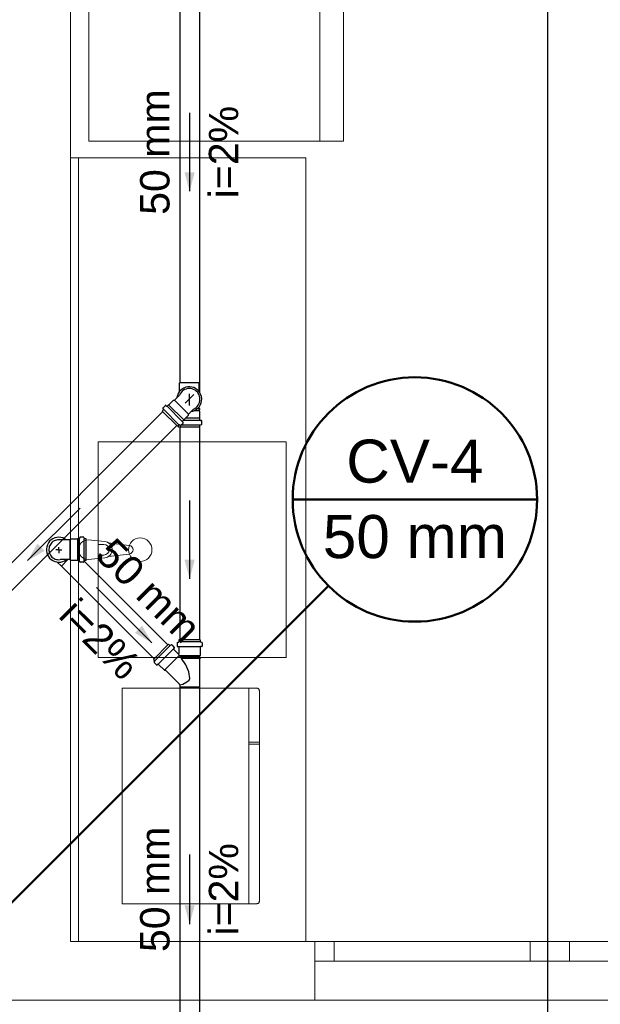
# Model space of a CAD drawing. Header units: millimetres. Extents: x -27714 to -5776, y 5810 to 9208.
# Tile 107 of 256: x -25289.28 to -25286.31, y 7014.32 to 7019.35. Entities that reach past the tile are written whole.
import ezdxf

# ---------------------------------------------------------------- set-up
doc = ezdxf.new("R2010")
doc.units = ezdxf.units.MM
for name, color, linetype, lineweight in [('CV-Condutos', 1, 'Continuous', 13), ('CV-Indicação coluna', 5, 'Continuous', 50), ('DI-Detalhes', 1, 'Continuous', 30), ('TQ-Condutos', 3, 'Continuous', 30), ('TQ-Textos conduto', 7, 'Continuous', 25)]:
    doc.layers.add(name, color=color, linetype=linetype, lineweight=lineweight)
for name, color, linetype in [('CV-Sentido conduto', 9, 'Continuous'), ('HIDRO', 5, 'Continuous'), ('Simbolos', 5, 'Continuous'), ('Simbolos_int', 2, 'Continuous'), ('TEXTO', 7, 'Continuous'), ('TEXTO @ 200', 7, 'Continuous'), ('TEXTO @ 5', 7, 'Continuous'), ('TQ-Sentido conduto', 9, 'Continuous')]:
    doc.layers.add(name, color=color, linetype=linetype)
doc.styles.add('5', font='arial.ttf', dxfattribs={"height": 5})
doc.styles.add('Arial', font='arial.ttf')

# ---------------------------------------------------------------- blocks, each defined once
blk = doc.blocks.new('*U148')
at = {"layer": 'TEXTO @ 5', "style": '5'}
blk.add_text('PLANTA TÉRREO ESGOTO', height=25, dxfattribs=at).set_placement((-25306.5283, 7017.4676))
blk = doc.blocks.new('SIMBOLO NOMENCLATURA')
at = {"linetype": 'Continuous'}
blk.add_circle((-30, 0), 30, dxfattribs=at)
blk = doc.blocks.new('*U155')
at = {"layer": 'TEXTO @ 200', "linetype": 'Continuous', "xscale": 40, "yscale": 40, "zscale": 40}
blk.add_blockref('SIMBOLO NOMENCLATURA', (-23654.5269, 7584.9791), dxfattribs=at)
blk = doc.blocks.new('*U159')
at = {"layer": 'TEXTO @ 200', "linetype": 'Continuous', "xscale": 40, "yscale": 40, "zscale": 40}
blk.add_blockref('SIMBOLO NOMENCLATURA', (-23783.0676, 7189.4887), dxfattribs=at)

msp = doc.modelspace()

# ---------------------------------------------------------------- hatches: boundary and pattern name
at = {"layer": 'CV-Sentido conduto', "linetype": 'Continuous'}
msp.add_hatch(color=256, dxfattribs=at).paths.add_polyline_path([(-25289.2357, 7016.587), (-25289.1491, 7016.637), (-25289.1857, 7016.6736)])
at = {"layer": 'TQ-Sentido conduto', "linetype": 'Continuous'}
for points in [[(-25288.4092, 7018.4724), (-25288.3833, 7018.569), (-25288.4351, 7018.569)], [(-25288.4092, 7016.4946), (-25288.3833, 7016.5912), (-25288.4351, 7016.5912)], [(-25288.6013, 7016.1678), (-25288.6513, 7016.2544), (-25288.6879, 7016.2178)], [(-25288.4092, 7014.7314), (-25288.3833, 7014.828), (-25288.4351, 7014.828)]]:
    msp.add_hatch(color=256, dxfattribs=at).paths.add_polyline_path(points)

# ---------------------------------------------------------------- linework, layer by layer
at = {"color": 7, "linetype": 'Continuous', "lineweight": 0}
for p, q in [((-25288.924, 7020.0876), (-25288.924, 7018.7276)), ((-25287.744, 7018.7276), (-25287.744, 7020.0876)), ((-25287.624, 7018.7276), (-25287.624, 7020.0876)), ((-25288.924, 7018.7276), (-25287.624, 7018.7276)), ((-25289.0163, 7014.6428), (-25289.0163, 7018.6428)), ((-25287.8163, 7018.6428), (-25289.0163, 7018.6428)), ((-25288.9763, 7014.6428), (-25288.9763, 7018.6428)), ((-25287.8163, 7014.6428), (-25287.8163, 7018.6428)), ((-25288.0661, 7015.9359), (-25288.7533, 7015.9359)), ((-25288.7533, 7015.9359), (-25288.7533, 7014.8359)), ((-25288.7533, 7015.9359), (-25288.0661, 7015.9359)), ((-25288.7533, 7015.9359), (-25288.7533, 7014.8359)), ((-25288.1068, 7015.9359), (-25288.1068, 7014.8359)), ((-25288.0639, 7015.9357), (-25288.0661, 7015.9359)), ((-25288.0661, 7015.9359), (-25288.0632, 7015.9356)), ((-25288.0617, 7015.9351), (-25288.0639, 7015.9357)), ((-25288.0632, 7015.9356), (-25288.0605, 7015.9346)), ((-25288.0597, 7015.9341), (-25288.0617, 7015.9351)), ((-25288.0605, 7015.9346), (-25288.0581, 7015.9329)), ((-25288.0578, 7015.9327), (-25288.0597, 7015.9341)), ((-25288.0581, 7015.9329), (-25288.0561, 7015.9308)), ((-25288.0563, 7015.931), (-25288.0578, 7015.9327)), ((-25288.055, 7015.9291), (-25288.0563, 7015.931)), ((-25288.0561, 7015.9308), (-25288.0545, 7015.9282)), ((-25288.054, 7015.9269), (-25288.055, 7015.9291)), ((-25288.0545, 7015.9282), (-25288.0536, 7015.9253)), ((-25288.0535, 7015.9246), (-25288.054, 7015.9269)), ((-25288.0536, 7015.9253), (-25288.0533, 7015.9222)), ((-25288.0533, 7015.9222), (-25288.0535, 7015.9246)), ((-25288.0533, 7014.8496), (-25288.0533, 7015.9222)), ((-25288.0533, 7015.9222), (-25288.0533, 7015.6601)), ((-25288.0533, 7015.6601), (-25288.1068, 7015.6601)), ((-25288.0533, 7015.651), (-25288.1068, 7015.651)), ((-25288.0533, 7015.651), (-25288.0533, 7014.8496)), ((-25288.0545, 7014.8437), (-25288.0536, 7014.8465)), ((-25288.054, 7014.8449), (-25288.0535, 7014.8472)), ((-25288.0536, 7014.8465), (-25288.0533, 7014.8496)), ((-25288.0535, 7014.8472), (-25288.0533, 7014.8496)), ((-25288.7533, 7014.8359), (-25288.0661, 7014.8359)), ((-25288.7533, 7014.8359), (-25288.0661, 7014.8359)), ((-25288.0661, 7014.8359), (-25288.0632, 7014.8363)), ((-25288.0661, 7014.8359), (-25288.0639, 7014.8361)), ((-25288.0639, 7014.8361), (-25288.0617, 7014.8367)), ((-25288.0632, 7014.8363), (-25288.0605, 7014.8373)), ((-25288.0617, 7014.8367), (-25288.0597, 7014.8377)), ((-25288.0605, 7014.8373), (-25288.0581, 7014.8389)), ((-25288.0597, 7014.8377), (-25288.0578, 7014.8391)), ((-25288.0581, 7014.8389), (-25288.0561, 7014.8411)), ((-25288.0578, 7014.8391), (-25288.0563, 7014.8408)), ((-25288.0563, 7014.8408), (-25288.055, 7014.8428)), ((-25288.0561, 7014.8411), (-25288.0545, 7014.8437)), ((-25288.055, 7014.8428), (-25288.054, 7014.8449)), ((-25287.8163, 7014.6428), (-25289.0163, 7014.6428)), ((-25287.771, 7014.6428), (-25287.771, 7014.3428)), ((-25287.771, 7014.6428), (-25281.771, 7014.6428)), ((-25287.771, 7014.6428), (-25287.771, 7014.3428)), ((-25287.671, 7014.6428), (-25287.671, 7014.5428)), ((-25286.671, 7014.5428), (-25286.671, 7014.6428)), ((-25286.471, 7014.6428), (-25286.471, 7014.5428)), ((-25281.771, 7014.5428), (-25287.771, 7014.5428)), ((-25287.771, 7014.3428), (-25281.771, 7014.3428))]:
    msp.add_line(p, q, dxfattribs=at)
at = {"color": 83, "linetype": 'Continuous', "lineweight": 0}
msp.add_lwpolyline([(-25289.0163, 7023.4928), (-25289.0163, 7014.6428), (-25280.8163, 7014.6428), (-25280.8163, 7023.4928)], close=True, dxfattribs=at)
at = {"color": 7, "linetype": 'Continuous', "lineweight": 0}
for points in [[(-25289.0163, 7014.6428), (-25289.0163, 7021.6029)], [(-25287.771, 7014.6428), (-25289.0163, 7014.6428)], [(-25289.6131, 7014.3428), (-25287.771, 7014.3428)]]:
    msp.add_lwpolyline(points, dxfattribs=at)
at = {"layer": 'CV-Condutos'}
for p, q in [((-25288.5457, 7017.3476), (-25289.758, 7016.1353)), ((-25288.475, 7017.2769), (-25289.6873, 7016.0646))]:
    msp.add_line(p, q, dxfattribs=at)
at = {"layer": 'CV-Indicação coluna'}
for p, q in [((-25287.8834, 7016.8992), (-25286.6362, 7016.8992)), ((-25287.7008, 7016.4583), (-25289.3713, 7014.7878))]:
    msp.add_line(p, q, dxfattribs=at)
msp.add_circle((-25287.2598, 7016.8992), 0.6236, dxfattribs=at)
at = {"layer": 'CV-Sentido conduto'}
msp.add_lwpolyline([(-25288.9677, 7016.8549), (-25289.2357, 7016.587)], dxfattribs=at)
at = {"layer": 'DI-Detalhes'}
msp.add_lwpolyline([(-25286.584, 7012.6882), (-25296.7762, 7012.6882), (-25296.7762, 7021.3831), (-25286.584, 7021.3831), (-25286.584, 7012.6882)], dxfattribs=at)
at = {"layer": 'HIDRO', "linetype": 'Continuous', "lineweight": 0}
for p, q in [((-25287.9163, 7017.1928), (-25288.8763, 7017.1928)), ((-25288.8763, 7017.1928), (-25288.8763, 7016.0928)), ((-25287.9163, 7016.0928), (-25287.9163, 7017.1928)), ((-25288.8424, 7016.6848), (-25288.9263, 7016.6928)), ((-25288.8765, 7016.67), (-25288.8467, 7016.67)), ((-25288.8765, 7016.6156), (-25288.8765, 7016.67)), ((-25288.7175, 7016.665), (-25288.8233, 7016.6782)), ((-25288.8467, 7016.6156), (-25288.8765, 7016.6156)), ((-25288.8233, 7016.6073), (-25288.7175, 7016.6206)), ((-25288.9263, 7016.5928), (-25288.8424, 7016.6008)), ((-25288.8763, 7016.0928), (-25287.9163, 7016.0928))]:
    msp.add_line(p, q, dxfattribs=at)
msp.add_circle((-25288.6613, 7016.6428), 0.06, dxfattribs=at)
for centre, radius, start, end in [((-25288.9263, 7016.6428), 0.05, 90, 270), ((-25288.8467, 7016.6428), 0.0272, 270, 90), ((-25288.8462, 7016.6428), 0.0422, 275.1696, 84.8304), ((-25288.7203, 7016.6428), 0.0224, 277.1389, 82.8611)]:
    msp.add_arc(centre, radius, start, end, dxfattribs=at)
at = {"layer": 'Simbolos'}
for p, q in [((-25288.4616, 7017.4493), (-25288.4616, 7017.4947)), ((-25288.3602, 7017.4493), (-25288.3602, 7017.4947)), ((-25288.487, 7017.4065), (-25288.4613, 7017.4322)), ((-25288.5452, 7017.3644), (-25288.5421, 7017.3591)), ((-25288.5449, 7017.3668), (-25288.5325, 7017.3792)), ((-25288.5298, 7017.3794), (-25288.5258, 7017.376)), ((-25288.5231, 7017.3761), (-25288.5164, 7017.3827)), ((-25288.5164, 7017.3827), (-25288.5159, 7017.3827)), ((-25288.5159, 7017.3827), (-25288.4921, 7017.4065)), ((-25288.4921, 7017.4065), (-25288.487, 7017.4065)), ((-25288.4153, 7017.3348), (-25288.3896, 7017.3605)), ((-25288.3602, 7017.3518), (-25288.3602, 7017.3725)), ((-25288.3602, 7017.3634), (-25288.3572, 7017.3631)), ((-25288.3572, 7017.3572), (-25288.3572, 7017.3631)), ((-25288.5486, 7017.3505), (-25288.5425, 7017.3567)), ((-25288.4713, 7017.2732), (-25288.5486, 7017.3505)), ((-25288.4391, 7017.3059), (-25288.4153, 7017.3297)), ((-25288.4153, 7017.3297), (-25288.4153, 7017.3348)), ((-25288.3602, 7017.357), (-25288.3572, 7017.3572)), ((-25288.3566, 7017.3482), (-25288.3602, 7017.3518)), ((-25288.3566, 7017.3146), (-25288.3566, 7017.3482)), ((-25288.3562, 7017.3142), (-25288.3566, 7017.3146)), ((-25288.3562, 7017.3048), (-25288.3562, 7017.3142)), ((-25288.4713, 7017.2732), (-25288.4651, 7017.2793)), ((-25288.4656, 7017.2687), (-25288.4656, 7017.2774)), ((-25288.3562, 7017.2687), (-25288.4656, 7017.2687)), ((-25288.4574, 7017.2766), (-25288.4627, 7017.2797)), ((-25288.455, 7017.2769), (-25288.4426, 7017.2893)), ((-25288.4424, 7017.292), (-25288.4458, 7017.296)), ((-25288.4457, 7017.2987), (-25288.4391, 7017.3054)), ((-25288.4391, 7017.3054), (-25288.4391, 7017.3059)), ((-25288.3562, 7017.2687), (-25288.3562, 7017.2774)), ((-25288.3488, 7017.2809), (-25288.3548, 7017.2793)), ((-25288.3492, 7017.3023), (-25288.3544, 7017.3028)), ((-25288.3473, 7017.2828), (-25288.3473, 7017.3003)), ((-25288.9504, 7016.7064), (-25288.968, 7016.7064)), ((-25288.9485, 7016.7049), (-25288.9469, 7016.699)), ((-25289.0194, 7016.6935), (-25289.0699, 7016.6935)), ((-25289.0158, 7016.6971), (-25289.0194, 7016.6935)), ((-25288.9822, 7016.6971), (-25289.0158, 7016.6971)), ((-25288.9818, 7016.6975), (-25288.9822, 7016.6971)), ((-25288.9724, 7016.6975), (-25288.9818, 7016.6975)), ((-25288.97, 7016.7046), (-25288.9704, 7016.6993)), ((-25288.9363, 7016.6975), (-25288.945, 7016.6975)), ((-25288.9363, 7016.5881), (-25288.9363, 7016.6975)), ((-25289.085, 7016.5798), (-25289.0636, 7016.5584)), ((-25289.0194, 7016.5921), (-25289.0699, 7016.5921)), ((-25289.0158, 7016.5885), (-25289.0194, 7016.5921)), ((-25288.9822, 7016.5885), (-25289.0158, 7016.5885)), ((-25288.9818, 7016.5881), (-25288.9822, 7016.5885)), ((-25288.9724, 7016.5881), (-25288.9818, 7016.5881)), ((-25288.97, 7016.581), (-25288.9704, 7016.5863)), ((-25288.9504, 7016.5792), (-25288.968, 7016.5792)), ((-25288.9485, 7016.5807), (-25288.9469, 7016.5866)), ((-25288.9363, 7016.5881), (-25288.945, 7016.5881)), ((-25288.5162, 7016.1605), (-25288.5935, 7016.0831)), ((-25288.5162, 7016.1605), (-25288.51, 7016.1543)), ((-25288.5023, 7016.1571), (-25288.5076, 7016.154)), ((-25288.4999, 7016.1568), (-25288.4875, 7016.1444)), ((-25288.4728, 7016.168), (-25288.4728, 7016.1505)), ((-25288.4713, 7016.1699), (-25288.4654, 7016.1715)), ((-25288.3545, 7016.1821), (-25288.4639, 7016.1821)), ((-25288.4639, 7016.1821), (-25288.4639, 7016.1734)), ((-25288.3545, 7016.1821), (-25288.3545, 7016.1734)), ((-25288.3471, 7016.1699), (-25288.353, 7016.1715)), ((-25288.3456, 7016.168), (-25288.3456, 7016.1505)), ((-25288.4873, 7016.1417), (-25288.4907, 7016.1376)), ((-25288.4906, 7016.1349), (-25288.4669, 7016.1112)), ((-25288.471, 7016.1485), (-25288.4657, 7016.148)), ((-25288.4639, 7016.146), (-25288.4639, 7016.1367)), ((-25288.4639, 7016.1367), (-25288.4635, 7016.1363)), ((-25288.4635, 7016.1363), (-25288.4635, 7016.1126)), ((-25288.3549, 7016.1027), (-25288.3585, 7016.0991)), ((-25288.3545, 7016.1367), (-25288.3549, 7016.1363)), ((-25288.3549, 7016.1363), (-25288.3549, 7016.1027)), ((-25288.3545, 7016.146), (-25288.3545, 7016.1367)), ((-25288.3474, 7016.1485), (-25288.3527, 7016.148)), ((-25288.5935, 7016.0831), (-25288.5874, 7016.077)), ((-25288.5901, 7016.0692), (-25288.5871, 7016.0746)), ((-25288.5898, 7016.0668), (-25288.5774, 7016.0544)), ((-25288.5747, 7016.0543), (-25288.5707, 7016.0577)), ((-25288.568, 7016.0576), (-25288.5376, 7016.0272)), ((-25288.3585, 7016.0991), (-25288.3585, 7016.0939)), ((-25288.3585, 7016.0939), (-25288.3555, 7016.0936)), ((-25288.3585, 7016.0875), (-25288.3555, 7016.0877)), ((-25288.3585, 7016.0875), (-25288.3585, 7015.9411)), ((-25288.3555, 7016.0936), (-25288.3555, 7016.0877)), ((-25288.5376, 7016.0272), (-25288.5319, 7016.0272)), ((-25288.5319, 7016.0272), (-25288.4608, 7015.956)), ((-25288.4599, 7015.9539), (-25288.4599, 7015.9411)), ((-25288.3585, 7015.9411), (-25288.4599, 7015.9411))]:
    msp.add_line(p, q, dxfattribs=at)
for points in [[(-25288.3896, 7017.3605), (-25288.3826, 7017.3641), (-25288.3761, 7017.3687), (-25288.3704, 7017.3742), (-25288.3655, 7017.3804), (-25288.3616, 7017.3873), (-25288.3587, 7017.3947), (-25288.3569, 7017.4024), (-25288.3562, 7017.4103), (-25288.3567, 7017.4182), (-25288.3583, 7017.4259), (-25288.3611, 7017.4334), (-25288.3648, 7017.4403), (-25288.3696, 7017.4467), (-25288.3752, 7017.4523), (-25288.3815, 7017.457), (-25288.3885, 7017.4608), (-25288.3959, 7017.4635), (-25288.4036, 7017.4651), (-25288.4116, 7017.4656), (-25288.4194, 7017.4649), (-25288.4272, 7017.4631), (-25288.4345, 7017.4602), (-25288.4414, 7017.4563), (-25288.4476, 7017.4514), (-25288.4531, 7017.4457), (-25288.4577, 7017.4393), (-25288.4613, 7017.4322)], [(-25288.5449, 7017.3669), (-25288.5451, 7017.3666), (-25288.5452, 7017.3664), (-25288.5454, 7017.3661), (-25288.5454, 7017.3658), (-25288.5455, 7017.3656), (-25288.5455, 7017.3653), (-25288.5454, 7017.365), (-25288.5453, 7017.3647), (-25288.5452, 7017.3644)], [(-25288.5425, 7017.3567), (-25288.5423, 7017.3569), (-25288.5421, 7017.3572), (-25288.542, 7017.3574), (-25288.5419, 7017.3577), (-25288.5419, 7017.358), (-25288.5419, 7017.3583), (-25288.5419, 7017.3586), (-25288.542, 7017.3589), (-25288.5421, 7017.3591)], [(-25288.5298, 7017.3794), (-25288.5301, 7017.3796), (-25288.5304, 7017.3797), (-25288.5307, 7017.3798), (-25288.531, 7017.3798), (-25288.5313, 7017.3798), (-25288.5316, 7017.3798), (-25288.532, 7017.3796), (-25288.5322, 7017.3795), (-25288.5325, 7017.3793)], [(-25288.5258, 7017.376), (-25288.5255, 7017.3758), (-25288.5252, 7017.3756), (-25288.5249, 7017.3755), (-25288.5245, 7017.3755), (-25288.5242, 7017.3755), (-25288.5239, 7017.3756), (-25288.5236, 7017.3757), (-25288.5233, 7017.3759), (-25288.5231, 7017.3761)], [(-25288.4656, 7017.2774), (-25288.4656, 7017.2775), (-25288.4656, 7017.2776), (-25288.4657, 7017.2778), (-25288.4657, 7017.2779), (-25288.4657, 7017.278), (-25288.4658, 7017.2781), (-25288.4658, 7017.2782), (-25288.4659, 7017.2784), (-25288.466, 7017.2785)], [(-25288.4627, 7017.2797), (-25288.4629, 7017.2798), (-25288.4632, 7017.2799), (-25288.4635, 7017.2799), (-25288.4638, 7017.2799), (-25288.4641, 7017.2799), (-25288.4644, 7017.2798), (-25288.4646, 7017.2797), (-25288.4649, 7017.2795), (-25288.4651, 7017.2793)], [(-25288.4574, 7017.2766), (-25288.4571, 7017.2765), (-25288.4568, 7017.2764), (-25288.4565, 7017.2763), (-25288.4562, 7017.2763), (-25288.4559, 7017.2764), (-25288.4557, 7017.2764), (-25288.4554, 7017.2766), (-25288.4552, 7017.2767), (-25288.4549, 7017.2769)], [(-25288.4457, 7017.2987), (-25288.4459, 7017.2985), (-25288.4461, 7017.2982), (-25288.4462, 7017.2979), (-25288.4463, 7017.2976), (-25288.4463, 7017.2972), (-25288.4463, 7017.2969), (-25288.4462, 7017.2966), (-25288.446, 7017.2963), (-25288.4458, 7017.296)], [(-25288.4426, 7017.2893), (-25288.4423, 7017.2896), (-25288.4422, 7017.2898), (-25288.4421, 7017.2902), (-25288.442, 7017.2905), (-25288.442, 7017.2908), (-25288.442, 7017.2911), (-25288.4421, 7017.2914), (-25288.4422, 7017.2917), (-25288.4424, 7017.292)], [(-25288.3562, 7017.3048), (-25288.3562, 7017.3045), (-25288.3561, 7017.3042), (-25288.356, 7017.3039), (-25288.3558, 7017.3036), (-25288.3556, 7017.3033), (-25288.3553, 7017.3031), (-25288.355, 7017.303), (-25288.3547, 7017.3029), (-25288.3544, 7017.3028)], [(-25288.3547, 7017.2793), (-25288.355, 7017.2792), (-25288.3553, 7017.2791), (-25288.3555, 7017.2789), (-25288.3557, 7017.2787), (-25288.3559, 7017.2785), (-25288.356, 7017.2782), (-25288.3561, 7017.2779), (-25288.3562, 7017.2777), (-25288.3562, 7017.2774)], [(-25288.3473, 7017.3003), (-25288.3474, 7017.3007), (-25288.3474, 7017.301), (-25288.3476, 7017.3013), (-25288.3478, 7017.3016), (-25288.348, 7017.3018), (-25288.3482, 7017.302), (-25288.3485, 7017.3022), (-25288.3488, 7017.3023), (-25288.3492, 7017.3023)], [(-25288.3488, 7017.2809), (-25288.3485, 7017.281), (-25288.3483, 7017.2811), (-25288.348, 7017.2813), (-25288.3478, 7017.2815), (-25288.3477, 7017.2817), (-25288.3475, 7017.282), (-25288.3474, 7017.2823), (-25288.3474, 7017.2825), (-25288.3473, 7017.2828)], [(-25288.9679, 7016.7064), (-25288.9683, 7016.7064), (-25288.9686, 7016.7063), (-25288.9689, 7016.7061), (-25288.9692, 7016.706), (-25288.9694, 7016.7057), (-25288.9696, 7016.7055), (-25288.9698, 7016.7052), (-25288.9699, 7016.7049), (-25288.9699, 7016.7046)], [(-25288.9485, 7016.7049), (-25288.9486, 7016.7052), (-25288.9487, 7016.7054), (-25288.9489, 7016.7057), (-25288.9491, 7016.7059), (-25288.9493, 7016.7061), (-25288.9496, 7016.7062), (-25288.9499, 7016.7063), (-25288.9502, 7016.7064), (-25288.9504, 7016.7064)], [(-25289.0699, 7016.6935), (-25289.0763, 7016.6939), (-25289.0827, 7016.6935), (-25289.089, 7016.6923), (-25289.0951, 7016.6903), (-25289.1009, 7016.6876), (-25289.1063, 7016.6841), (-25289.1113, 7016.68), (-25289.1157, 7016.6753), (-25289.1194, 7016.6702), (-25289.1225, 7016.6645), (-25289.1249, 7016.6586), (-25289.1265, 7016.6524), (-25289.1273, 7016.646), (-25289.1273, 7016.6396), (-25289.1265, 7016.6332), (-25289.1249, 7016.627), (-25289.1225, 7016.621), (-25289.1194, 7016.6154), (-25289.1157, 7016.6102), (-25289.1113, 7016.6055), (-25289.1063, 7016.6014), (-25289.1009, 7016.598), (-25289.0951, 7016.5953), (-25289.089, 7016.5933), (-25289.0827, 7016.5921), (-25289.0763, 7016.5917), (-25289.0699, 7016.5921)], [(-25288.9724, 7016.6975), (-25288.9721, 7016.6975), (-25288.9718, 7016.6976), (-25288.9715, 7016.6977), (-25288.9712, 7016.6979), (-25288.971, 7016.6981), (-25288.9707, 7016.6984), (-25288.9706, 7016.6987), (-25288.9705, 7016.699), (-25288.9704, 7016.6993)], [(-25288.9469, 7016.699), (-25288.9468, 7016.6987), (-25288.9467, 7016.6984), (-25288.9465, 7016.6982), (-25288.9463, 7016.698), (-25288.9461, 7016.6978), (-25288.9458, 7016.6977), (-25288.9455, 7016.6976), (-25288.9453, 7016.6975), (-25288.945, 7016.6975)], [(-25288.9704, 7016.5862), (-25288.9705, 7016.5866), (-25288.9706, 7016.5869), (-25288.9707, 7016.5872), (-25288.971, 7016.5874), (-25288.9712, 7016.5877), (-25288.9715, 7016.5878), (-25288.9718, 7016.588), (-25288.9721, 7016.588), (-25288.9724, 7016.5881)], [(-25288.9699, 7016.581), (-25288.9699, 7016.5807), (-25288.9698, 7016.5804), (-25288.9696, 7016.5801), (-25288.9694, 7016.5798), (-25288.9692, 7016.5796), (-25288.9689, 7016.5794), (-25288.9686, 7016.5793), (-25288.9683, 7016.5792), (-25288.9679, 7016.5792)], [(-25288.9504, 7016.5792), (-25288.9502, 7016.5792), (-25288.9499, 7016.5793), (-25288.9496, 7016.5794), (-25288.9493, 7016.5795), (-25288.9491, 7016.5797), (-25288.9489, 7016.5799), (-25288.9487, 7016.5801), (-25288.9486, 7016.5804), (-25288.9485, 7016.5807)], [(-25288.945, 7016.5881), (-25288.9453, 7016.5881), (-25288.9455, 7016.588), (-25288.9458, 7016.5879), (-25288.9461, 7016.5878), (-25288.9463, 7016.5876), (-25288.9465, 7016.5874), (-25288.9467, 7016.5871), (-25288.9468, 7016.5869), (-25288.9469, 7016.5866)], [(-25288.51, 7016.1543), (-25288.5098, 7016.1541), (-25288.5095, 7016.154), (-25288.5093, 7016.1539), (-25288.509, 7016.1538), (-25288.5087, 7016.1537), (-25288.5084, 7016.1537), (-25288.5081, 7016.1538), (-25288.5079, 7016.1539), (-25288.5076, 7016.154)], [(-25288.4999, 7016.1568), (-25288.5001, 7016.157), (-25288.5003, 7016.1571), (-25288.5006, 7016.1572), (-25288.5009, 7016.1573), (-25288.5012, 7016.1574), (-25288.5014, 7016.1573), (-25288.5017, 7016.1573), (-25288.502, 7016.1572), (-25288.5023, 7016.1571)], [(-25288.4713, 7016.1699), (-25288.4716, 7016.1698), (-25288.4718, 7016.1697), (-25288.4721, 7016.1695), (-25288.4723, 7016.1693), (-25288.4724, 7016.1691), (-25288.4726, 7016.1688), (-25288.4727, 7016.1685), (-25288.4728, 7016.1683), (-25288.4728, 7016.168)], [(-25288.4654, 7016.1715), (-25288.4651, 7016.1716), (-25288.4648, 7016.1717), (-25288.4646, 7016.1719), (-25288.4644, 7016.1721), (-25288.4642, 7016.1723), (-25288.4641, 7016.1726), (-25288.464, 7016.1729), (-25288.4639, 7016.1731), (-25288.4639, 7016.1734)], [(-25288.3545, 7016.1734), (-25288.3545, 7016.1731), (-25288.3544, 7016.1729), (-25288.3543, 7016.1726), (-25288.3541, 7016.1723), (-25288.354, 7016.1721), (-25288.3538, 7016.1719), (-25288.3535, 7016.1717), (-25288.3533, 7016.1716), (-25288.353, 7016.1715)], [(-25288.3456, 7016.168), (-25288.3456, 7016.1683), (-25288.3457, 7016.1685), (-25288.3458, 7016.1688), (-25288.3459, 7016.1691), (-25288.3461, 7016.1693), (-25288.3463, 7016.1695), (-25288.3465, 7016.1697), (-25288.3468, 7016.1698), (-25288.3471, 7016.1699)], [(-25288.4907, 7016.1376), (-25288.4909, 7016.1374), (-25288.4911, 7016.1371), (-25288.4912, 7016.1368), (-25288.4912, 7016.1364), (-25288.4912, 7016.1361), (-25288.4911, 7016.1358), (-25288.491, 7016.1355), (-25288.4908, 7016.1352), (-25288.4906, 7016.1349)], [(-25288.4873, 7016.1417), (-25288.4871, 7016.1419), (-25288.487, 7016.1422), (-25288.4869, 7016.1425), (-25288.4869, 7016.1429), (-25288.4869, 7016.1432), (-25288.487, 7016.1435), (-25288.4871, 7016.1438), (-25288.4872, 7016.1441), (-25288.4875, 7016.1444)], [(-25288.4728, 7016.1505), (-25288.4727, 7016.1501), (-25288.4727, 7016.1498), (-25288.4725, 7016.1495), (-25288.4724, 7016.1492), (-25288.4721, 7016.149), (-25288.4719, 7016.1488), (-25288.4716, 7016.1486), (-25288.4713, 7016.1485), (-25288.4709, 7016.1485)], [(-25288.4669, 7016.1112), (-25288.4667, 7016.111), (-25288.4665, 7016.1109), (-25288.4662, 7016.1108), (-25288.466, 7016.1107), (-25288.4657, 7016.1107), (-25288.4655, 7016.1106), (-25288.4652, 7016.1107), (-25288.465, 7016.1107), (-25288.4647, 7016.1108), (-25288.4645, 7016.1109), (-25288.4643, 7016.111), (-25288.4641, 7016.1112), (-25288.4639, 7016.1114), (-25288.4637, 7016.1116), (-25288.4636, 7016.1119), (-25288.4635, 7016.1121), (-25288.4635, 7016.1124), (-25288.4635, 7016.1126)], [(-25288.4639, 7016.146), (-25288.4639, 7016.1463), (-25288.464, 7016.1467), (-25288.4641, 7016.147), (-25288.4643, 7016.1472), (-25288.4645, 7016.1475), (-25288.4648, 7016.1477), (-25288.4651, 7016.1478), (-25288.4654, 7016.148), (-25288.4657, 7016.148)], [(-25288.3526, 7016.148), (-25288.353, 7016.148), (-25288.3533, 7016.1478), (-25288.3536, 7016.1477), (-25288.3538, 7016.1475), (-25288.3541, 7016.1472), (-25288.3542, 7016.147), (-25288.3544, 7016.1467), (-25288.3544, 7016.1463), (-25288.3545, 7016.146)], [(-25288.3474, 7016.1485), (-25288.3471, 7016.1485), (-25288.3468, 7016.1486), (-25288.3465, 7016.1488), (-25288.3462, 7016.149), (-25288.346, 7016.1492), (-25288.3458, 7016.1495), (-25288.3457, 7016.1498), (-25288.3456, 7016.1501), (-25288.3456, 7016.1505)], [(-25288.5901, 7016.0692), (-25288.5903, 7016.069), (-25288.5903, 7016.0687), (-25288.5904, 7016.0684), (-25288.5904, 7016.0681), (-25288.5904, 7016.0678), (-25288.5903, 7016.0675), (-25288.5902, 7016.0673), (-25288.59, 7016.067), (-25288.5898, 7016.0668)], [(-25288.587, 7016.0746), (-25288.5869, 7016.0748), (-25288.5868, 7016.0751), (-25288.5868, 7016.0754), (-25288.5868, 7016.0757), (-25288.5868, 7016.076), (-25288.5869, 7016.0762), (-25288.587, 7016.0765), (-25288.5872, 7016.0767), (-25288.5874, 7016.077)], [(-25288.5774, 7016.0544), (-25288.5772, 7016.0542), (-25288.5769, 7016.054), (-25288.5766, 7016.0539), (-25288.5762, 7016.0538), (-25288.5759, 7016.0538), (-25288.5756, 7016.0539), (-25288.5753, 7016.054), (-25288.575, 7016.0541), (-25288.5747, 7016.0543)], [(-25288.568, 7016.0576), (-25288.5682, 7016.0578), (-25288.5685, 7016.0579), (-25288.5688, 7016.0581), (-25288.5691, 7016.0581), (-25288.5694, 7016.0582), (-25288.5698, 7016.0581), (-25288.5701, 7016.058), (-25288.5704, 7016.0579), (-25288.5707, 7016.0577)], [(-25288.4599, 7015.9539), (-25288.4599, 7015.9542), (-25288.4599, 7015.9544), (-25288.46, 7015.9547), (-25288.4601, 7015.9549), (-25288.4602, 7015.9552), (-25288.4603, 7015.9554), (-25288.4604, 7015.9556), (-25288.4606, 7015.9558), (-25288.4608, 7015.956)]]:
    msp.add_lwpolyline(points, dxfattribs=at)
at = {"layer": 'Simbolos_int'}
for p, q in [((-25288.3602, 7017.4947), (-25288.4616, 7017.4947)), ((-25288.3884, 7017.4343), (-25288.4313, 7017.3914)), ((-25288.4109, 7017.438), (-25288.4109, 7017.3796)), ((-25288.447, 7017.2974), (-25288.5244, 7017.3748)), ((-25288.5164, 7017.3827), (-25288.4391, 7017.3054)), ((-25288.487, 7017.4065), (-25288.4153, 7017.3348)), ((-25288.464, 7017.2804), (-25288.5414, 7017.3578)), ((-25288.3566, 7017.3146), (-25288.4305, 7017.3146)), ((-25288.3602, 7017.3518), (-25288.3875, 7017.3518)), ((-25288.4614, 7017.2789), (-25288.4656, 7017.2789)), ((-25288.3562, 7017.2789), (-25288.453, 7017.2789)), ((-25288.3562, 7017.303), (-25288.4415, 7017.303)), ((-25289.0763, 7016.6428), (-25289.0763, 7016.6551)), ((-25289.0194, 7016.6935), (-25289.0194, 7016.5921)), ((-25288.9818, 7016.6975), (-25288.9818, 7016.5881)), ((-25288.9706, 7016.5881), (-25288.9706, 7016.6975)), ((-25288.9465, 7016.5881), (-25288.9465, 7016.6975)), ((-25289.0763, 7016.6428), (-25289.0914, 7016.6428)), ((-25289.0763, 7016.6428), (-25289.0763, 7016.6249)), ((-25289.0763, 7016.6428), (-25289.0619, 7016.6428)), ((-25289.03, 7016.5921), (-25289.0636, 7016.5584)), ((-25288.5089, 7016.1533), (-25288.5863, 7016.0759)), ((-25288.3545, 7016.1719), (-25288.4639, 7016.1719)), ((-25288.4919, 7016.1362), (-25288.5693, 7016.0589)), ((-25288.5376, 7016.0272), (-25288.4617, 7016.1031)), ((-25288.3545, 7016.1478), (-25288.4639, 7016.1478)), ((-25288.4615, 7016.1027), (-25288.3549, 7016.1027)), ((-25288.3585, 7016.0939), (-25288.4558, 7016.0939)), ((-25288.4558, 7016.0939), (-25288.4507, 7016.0875)), ((-25288.3585, 7016.0875), (-25288.4507, 7016.0875))]:
    msp.add_line(p, q, dxfattribs=at)
for points in [[(-25288.4022, 7017.3479), (-25288.392, 7017.3502), (-25288.3824, 7017.3541), (-25288.3734, 7017.3595), (-25288.3655, 7017.3663), (-25288.3589, 7017.3744), (-25288.3536, 7017.3834), (-25288.3499, 7017.3931), (-25288.3478, 7017.4034), (-25288.3474, 7017.4138), (-25288.3487, 7017.4241), (-25288.3517, 7017.4341), (-25288.3563, 7017.4435), (-25288.3624, 7017.452), (-25288.3698, 7017.4594), (-25288.3783, 7017.4655), (-25288.3877, 7017.4701), (-25288.3977, 7017.4731), (-25288.408, 7017.4744), (-25288.4185, 7017.474), (-25288.4287, 7017.472), (-25288.4384, 7017.4682), (-25288.4475, 7017.4629), (-25288.4555, 7017.4563), (-25288.4623, 7017.4484), (-25288.4678, 7017.4395), (-25288.4717, 7017.4298), (-25288.4739, 7017.4196)], [(-25289.0379, 7016.6935), (-25289.0467, 7016.6991), (-25289.0563, 7016.7032), (-25289.0665, 7016.7056), (-25289.0769, 7016.7064), (-25289.0873, 7016.7054), (-25289.0974, 7016.7028), (-25289.1069, 7016.6985), (-25289.1156, 7016.6928), (-25289.1233, 7016.6856), (-25289.1296, 7016.6774), (-25289.1346, 7016.6682), (-25289.138, 7016.6583), (-25289.1397, 7016.648), (-25289.1397, 7016.6376), (-25289.138, 7016.6273), (-25289.1346, 7016.6174), (-25289.1296, 7016.6082), (-25289.1233, 7016.5999), (-25289.1156, 7016.5928), (-25289.1069, 7016.587), (-25289.0974, 7016.5828), (-25289.0873, 7016.5801), (-25289.0769, 7016.5792), (-25289.0665, 7016.5799), (-25289.0563, 7016.5824), (-25289.0467, 7016.5865), (-25289.0379, 7016.5921)], [(-25288.4558, 7016.0939), (-25288.4595, 7016.0985), (-25288.4654, 7016.1106)], [(-25288.4117, 7015.9774), (-25288.4088, 7015.9856), (-25288.4134, 7016.0198), (-25288.4279, 7016.0549), (-25288.4507, 7016.0875)], [(-25288.4599, 7015.9536), (-25288.4429, 7015.9571), (-25288.4233, 7015.9679), (-25288.4117, 7015.9774)]]:
    msp.add_lwpolyline(points, dxfattribs=at)
at = {"layer": 'TQ-Condutos'}
for p, q in [((-25288.4592, 7019.6723), (-25288.4592, 7017.4947)), ((-25288.3592, 7019.6723), (-25288.3592, 7017.4478)), ((-25288.4592, 7017.2687), (-25288.4592, 7016.1821)), ((-25288.3592, 7017.2687), (-25288.3592, 7016.1821)), ((-25289.0631, 7016.5589), (-25288.5904, 7016.0862)), ((-25288.9474, 7016.5847), (-25288.5197, 7016.1569)), ((-25288.4592, 7015.9411), (-25288.4592, 7014.2508)), ((-25288.3592, 7015.9411), (-25288.3592, 7014.2508))]:
    msp.add_line(p, q, dxfattribs=at)
at = {"layer": 'TQ-Sentido conduto'}
for points in [[(-25288.4092, 7018.8723), (-25288.4092, 7018.4724)], [(-25288.4092, 7016.8945), (-25288.4092, 7016.4946)], [(-25288.8841, 7016.4506), (-25288.6013, 7016.1678)], [(-25288.4092, 7015.087), (-25288.4092, 7014.7314)]]:
    msp.add_lwpolyline(points, dxfattribs=at)

# ---------------------------------------------------------------- block references
at = {"layer": 'TEXTO'}
for name in ['*U155', '*U148', '*U159']:
    msp.add_blockref(name, (0, 0), dxfattribs=at)

# ---------------------------------------------------------------- texts
at = {"layer": 'CV-Indicação coluna', "char_height": 0.22, "attachment_point": 8, "line_spacing_factor": 0.6, "style": 'Arial'}
for s, insert, width in [('CV-4', (-25287.2598, 7016.9818), 1.400488), ('50 mm', (-25287.2598, 7016.5966), 1.878384)]:
    msp.add_mtext(s, dxfattribs=dict(at, insert=insert, width=width))
at = {"layer": 'TQ-Textos conduto', "char_height": 0.15, "attachment_point": 8, "line_spacing_factor": 0.6, "style": 'Arial'}
for s, insert, width, rotation in [('50 mm', (-25288.5097, 7018.6724), 1.280716, 90.0002), ('i=2%', (-25288.1597, 7018.6724), 0.943445, 90.0002), ('50 mm', (-25288.6717, 7016.3803), 1.280716, 314.9999), ('i=2%', (-25288.9191, 7016.1328), 0.943445, 314.9999), ('50 mm', (-25288.5097, 7014.9092), 1.280716, 90.0002), ('i=2%', (-25288.1597, 7014.9092), 0.943445, 90.0002)]:
    msp.add_mtext(s, dxfattribs=dict(at, insert=insert, width=width, rotation=rotation))

doc.saveas('drawing.dxf')
